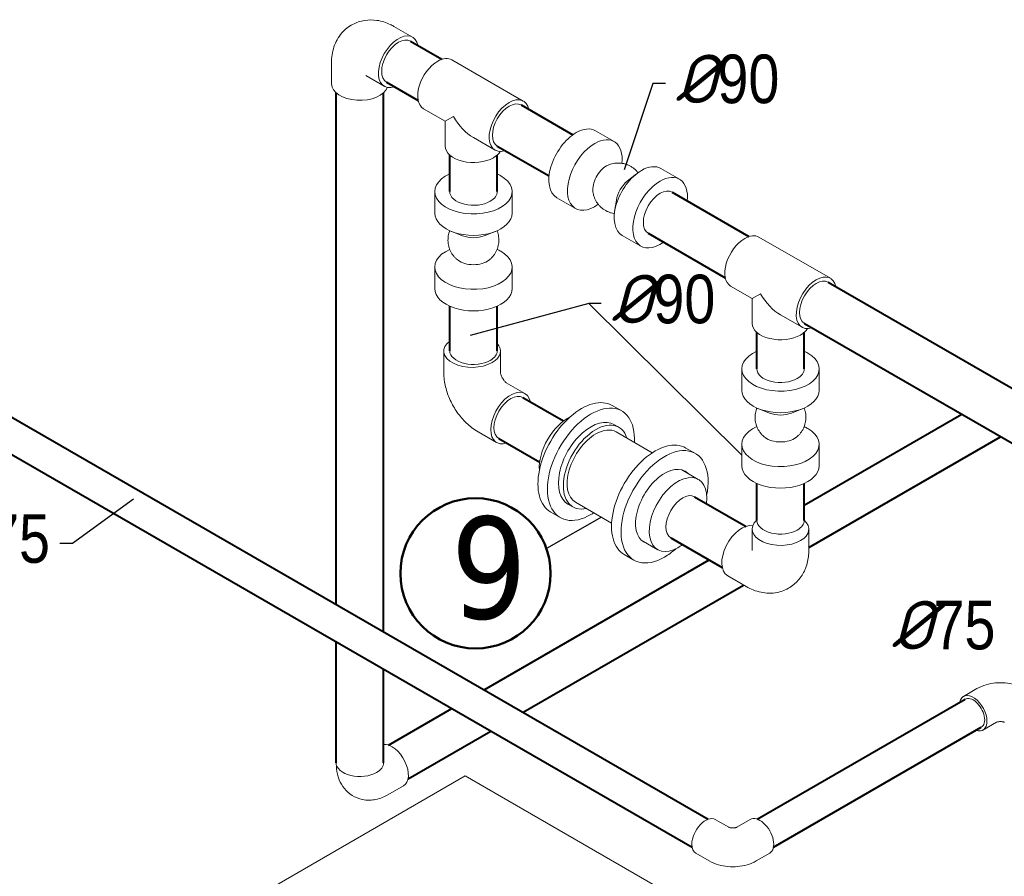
# Model space of a CAD drawing. Extents: x 4114239 to 5838486, y 780458 to 1383318.
# Tile 38 of 231: x 4324564 to 4331482, y 1017805 to 1023825. Entities that reach past the tile are written whole.
import ezdxf

# ---------------------------------------------------------------- set-up
doc = ezdxf.new("R2010")
doc.units = 0
doc.header["$MEASUREMENT"] = 0
for name, color, linetype, lineweight in [('1', 7, 'Continuous', 50), ('1-A', 1, 'Continuous', 40), ('Основные', 160, 'Continuous', 40)]:
    doc.layers.add(name, color=color, linetype=linetype, lineweight=lineweight)
doc.styles.add('ГОСТ 250', font='isocpeui.ttf', dxfattribs={"height": 300})

msp = doc.modelspace()

# ---------------------------------------------------------------- linework, layer by layer
at = {"color": 0, "linetype": 'Continuous', "lineweight": 0, "extrusion": (5.55112e-17, 0.816497, 0.57735)}
for p, q in [((4327193.4903, 1023777.9678, 0), (4327324.413, 1023702.3796, 0)), ((4326754.4777, 1023524.5037), (4326754.4777, 1023373.3273, 0)), ((4327599.955, 1023543.2953, 0), (4328102.183, 1023253.3339, 0)), ((4326994.6789, 1023433.6163, 0), (4327125.6016, 1023358.0281, 0)), ((4327401.1436, 1023198.9438, 0), (4327552.8519, 1023111.355, 0)), ((4327611.0824, 1023144.9744, 0), (4327552.8519, 1023111.355, 0)), ((4327552.8519, 1022936.1774), (4327552.8519, 1023111.355, 0)), ((4328609.2525, 1023044.6935, 0), (4328740.1752, 1022969.1053, 0)), ((4327751.6633, 1022996.5712), (4327903.3716, 1022908.9824, 0)), ((4329068.555, 1022779.5151, 0), (4329199.4777, 1022703.9269, 0)), ((4328832.6021, 1022690.1734), (4328896.6683, 1022741.2996, 0)), ((4327480.005, 1022466.0309), (4327480.005, 1022617.2074, 0)), ((4328023.3216, 1022466.0309, 0), (4328023.3216, 1022617.2074, 0)), ((4328337.5942, 1022574.1675, 0), (4328468.5169, 1022498.5792, 0)), ((4328756.2924, 1022558.0011), (4328744.0489, 1022476.955, 0)), ((4327675.3536, 1022306.3606, 0), (4327599.0439, 1022336.2804, 0)), ((4327827.973, 1022306.3606, 0), (4327904.2827, 1022336.2804)), ((4328796.8967, 1022308.9891, 0), (4328927.8193, 1022233.4008, 0)), ((4329757.6553, 1022297.5464, 0), (4330259.8833, 1022007.585, 0)), ((4327480.005, 1021935.6741), (4327480.005, 1022086.8506)), ((4328023.3216, 1021935.6741, 0), (4328023.3216, 1022086.8506)), ((4329558.8439, 1021953.195, 0), (4329710.5522, 1021865.6062)), ((4329768.7827, 1021899.2256), (4329710.5522, 1021865.6062)), ((4329710.5522, 1021690.4286, 0), (4329710.5522, 1021865.6062)), ((4329909.3636, 1021750.8224, 0), (4330061.0719, 1021663.2336, 0)), ((4327543.6921, 1021345.4062, 0), (4327543.6921, 1021496.5826)), ((4327941.3149, 1021345.4062), (4327941.3149, 1021496.5826, 0)), ((4329637.7053, 1021220.2821, 0), (4329637.7053, 1021371.4585)), ((4330181.0219, 1021220.2821, 0), (4330181.0219, 1021371.4585, 0)), ((4327982.7047, 1021273.7169), (4328113.6274, 1021198.1287)), ((4328727.0957, 1021113.816, 0), (4328793.6302, 1021075.4023, 0)), ((4329833.0539, 1021060.6117), (4329756.7442, 1021090.5316, 0)), ((4329985.6733, 1021060.6117), (4330061.983, 1021090.5316)), ((4328738.995, 1020980.7713, 0), (4328773.3354, 1020960.9449, 0)), ((4327783.8933, 1020929.3654), (4327914.816, 1020853.7772)), ((4329008.2033, 1020781.5333, 0), (4328754.3648, 1020928.0869, 0)), ((4329244.3476, 1020815.1805, 0), (4329310.882, 1020776.7668, 0)), ((4329637.7053, 1020689.9253), (4329637.7053, 1020841.1017, 0)), ((4330181.0219, 1020689.9253), (4330181.0219, 1020841.1017)), ((4329216.4121, 1020661.3238, 0), (4329331.7123, 1020594.7552, 0)), ((4328415.7368, 1020420.8716, 0), (4328450.0771, 1020401.0452)), ((4328722.8861, 1020287.3495), (4328469.0477, 1020433.9032, 0)), ((4328294.5671, 1020364.6544, 0), (4328361.1016, 1020326.2407, 0)), ((4329710.5522, 1020094.3689, 0), (4329710.5522, 1020245.5454, 0)), ((4330108.175, 1020094.3689), (4330108.175, 1020245.5454)), ((4328931.095, 1020167.14, 0), (4329046.3952, 1020100.5714, 0)), ((4328811.8189, 1020066.0189, 0), (4328878.3534, 1020027.6052)), ((4329669.1624, 1019840.9048), (4329538.2397, 1019916.4931, 0)), ((4331195.222, 1019069.5338, 0), (4331289.658, 1019124.0565, 0)), ((4331331.81, 1018832.9565, 0), (4331426.246, 1018887.4792, 0)), ((4327694.212, 1018511.1392, 0), (4324689.4295, 1016776.3273, 0)), ((4330364.9325, 1016969.198, 0), (4327694.212, 1018511.1392, 0)), ((4327260.8152, 1018441.1103, 0), (4327151.3553, 1018377.9136)), ((4329451.0062, 1018204.4681), (4329545.3616, 1018149.9919, 0)), ((4329696.8841, 1018204.4681, 0), (4329602.5287, 1018149.9919, 0)), ((4329314.4182, 1017967.8907, 0), (4329408.8542, 1017913.3681, 0)), ((4329833.4721, 1017967.8907, 0), (4329739.0361, 1017913.3681, 0))]:
    msp.add_line(p, q, dxfattribs=at)
at = {"linetype": 'Continuous', "lineweight": 40, "extrusion": (5.55112e-17, 0.816497, 0.57735)}
for p, q in [((4327308.4777, 1023674.7789), (4327530.0366, 1023546.8618, 0)), ((4327141.5369, 1023385.6288), (4327363.0957, 1023257.7117, 0)), ((4326786.3482, 1019716.6227, 0), (4326786.3482, 1023310.9929, 0)), ((4327120.23, 1019523.856, 0), (4327120.23, 1023310.9929, 0)), ((4328086.2477, 1023225.7332, 0), (4328449.7386, 1023015.8716, 0)), ((4327919.3068, 1022936.5831, 0), (4328282.7977, 1022726.7215, 0)), ((4327584.7224, 1022617.2074, 0), (4327584.7224, 1022873.8431)), ((4327918.6042, 1022617.2074, 0), (4327918.6042, 1022873.8431)), ((4321664.9635, 1022673.4556), (4329401.873, 1018206.5488, 0)), ((4329147.1189, 1022613.2389), (4329687.7369, 1022301.1129)), ((4321551.1402, 1022476.3078, 0), (4329288.0496, 1018009.401, 0)), ((4328980.1781, 1022324.0888), (4329520.7961, 1022011.9629)), ((4330243.948, 1021979.9843), (4331796.8954, 1021083.3897)), ((4327584.7224, 1021498.9864, 0), (4327584.7224, 1021811.9419, 0)), ((4327918.6042, 1021498.9864), (4327918.6042, 1021811.9419, 0)), ((4330077.0071, 1021690.8342, 0), (4331629.9546, 1020794.2396, 0)), ((4329742.4227, 1021371.4585), (4329742.4227, 1021628.0942)), ((4330076.3045, 1021371.4585, 0), (4330076.3045, 1021628.0942)), ((4328097.6921, 1021170.528), (4328384.1759, 1021005.1265)), ((4330076.3045, 1020413.6139), (4331182.7611, 1021052.4269, 0)), ((4327930.7512, 1020881.3779), (4328217.2351, 1020715.9764, 0)), ((4330108.175, 1020116.5779), (4331455.937, 1020894.7087, 0)), ((4329742.4227, 1020306.7564, 0), (4329742.4227, 1020566.193, 0)), ((4330076.3045, 1020306.7564), (4330076.3045, 1020566.193, 0)), ((4329305.7914, 1020473.0315, 0), (4329667.1327, 1020264.411, 0)), ((4329138.8505, 1020183.8814, 0), (4329500.1918, 1019975.2609, 0)), ((4327827.7143, 1019115.3897), (4329408.6233, 1020028.128, 0)), ((4328100.8902, 1018957.6715, 0), (4329649.9288, 1019852.0093, 0)), ((4326786.3482, 1018603.1429), (4326786.3482, 1019453.759, 0)), ((4327120.23, 1018603.1429, 0), (4327120.23, 1019260.9923, 0)), ((4329746.0174, 1018206.5488, 0), (4331206.6043, 1019049.8191)), ((4327155.8695, 1018727.5), (4327600.0676, 1018983.9579, 0)), ((4327292.4575, 1018490.9227, 0), (4327873.2436, 1018826.2397)), ((4329859.8407, 1018009.401, 0), (4331320.4276, 1018852.6713))]:
    msp.add_line(p, q, dxfattribs=at)
for p, q in [((4328562.5284, 1021830.3442), (4327727.9909, 1021605.9711)), ((4328650.5164, 1020329.1321), (4328264.0126, 1020109.0918))]:
    msp.add_line(p, q)
at = {"color": 7, "lineweight": 25, "ltscale": 1000}
for points in [[(4329100.2674, 1023377.1755), (4329012.7593, 1023377.1755), (4328809.7988, 1022770.4959)], [(4328650.0365, 1021830.3442), (4328562.5284, 1021830.3442), (4329637.7053, 1020765.5135)], [(4324846.6889, 1020147.1957), (4324934.197, 1020147.1957), (4325363.8225, 1020458.0239)]]:
    msp.add_lwpolyline(points, dxfattribs=at)
at = {"color": 0, "linetype": 'Continuous', "lineweight": 0, "extrusion": (8.69853e-17, 2.06174e-16, -1)}
for centre, major_axis, start_param, end_param in [((4327225.0073, 1023530.2038, 0), (-99.4057, -172.1757), 5.709109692, 9.998853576), ((4328014.2217, 1021025.9529, 0), (-99.4057, -172.1757), 0.785398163, 3.715668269), ((4328014.2217, 1021025.9529, 0), (-99.4057, -172.1757), 5.709109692, 7.068583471), ((4329637.6454, 1020088.6688, 0), (99.4057, 172.1757), 3.141592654, 6.078066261)]:
    msp.add_ellipse(centre, major_axis=major_axis, ratio=0.577350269, start_param=start_param, end_param=end_param, dxfattribs=at)
at = {"color": 0, "linetype": 'Continuous', "lineweight": 0, "extrusion": (1.11556e-17, 1.85856e-16, -1)}
for centre in [(4327225.0073, 1023530.2038), (4328002.7773, 1023081.1581, 0), (4329063.6485, 1022468.6638), (4328014.2217, 1021025.9529, 0), (4329222.321, 1020328.4565)]:
    msp.add_ellipse(centre, major_axis=(83.4704, 144.575), ratio=0.577350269, start_param=3.141592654, end_param=6.283185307, dxfattribs=at)
at = {"color": 0, "linetype": 'Continuous', "lineweight": 0, "extrusion": (-1.28814e-17, 1.99733e-16, -1)}
for centre, major_axis, start_param, end_param in [((4327500.5493, 1023371.1196, 0), (99.4057, 172.1757), 3.141592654, 5.497787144), ((4327500.5493, 1023371.1196, 0), (99.4057, 172.1757), 5.497787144, 6.283185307), ((4328002.7773, 1023081.1581, 0), (99.4057, 172.1757), 2.567517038, 5.497787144), ((4328002.7773, 1023081.1581, 0), (99.4057, 172.1757), 5.497787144, 6.857260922), ((4329658.2496, 1022125.3707), (99.4057, 172.1757), 3.141592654, 5.497787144), ((4329658.2496, 1022125.3707), (99.4057, 172.1757), 5.497787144, 6.283185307), ((4330160.4776, 1021835.4093, 0), (99.4057, 172.1757), 2.567517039, 5.497787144), ((4330160.4776, 1021835.4093, 0), (99.4057, 172.1757), 5.497787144, 6.857260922), ((4329382.7122, 1018086.1794), (-68.294, -118.2887), 0.785398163, 3.141592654), ((4329382.7122, 1018086.1794), (-68.294, -118.2887), 0, 0.785398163)]:
    msp.add_ellipse(centre, major_axis=major_axis, ratio=0.577350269, start_param=start_param, end_param=end_param, dxfattribs=at)
at = {"color": 0, "linetype": 'Continuous', "lineweight": 0, "extrusion": (-9.95634e-18, 2.22045e-16, -1)}
msp.add_ellipse((4326953.2891, 1023373.3273, 0), major_axis=(-198.8114, 0), ratio=0.577350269, start_param=3.3467117, end_param=6.283185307, dxfattribs=at)
at = {"color": 0, "linetype": 'Continuous', "lineweight": 0, "extrusion": (1.65999e-17, 1.37781e-16, -1)}
for centre in [(4327751.6633, 1023226.1389), (4329909.3636, 1021980.39, 0)]:
    msp.add_ellipse(centre, major_axis=(-140.5809, 243.4933), ratio=0.577350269, start_param=3.926990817, end_param=4.71238898, dxfattribs=at)
at = {"color": 0, "linetype": 'Continuous', "lineweight": 0, "extrusion": (-9.98667e-17, -6.4407e-18, -1)}
for centre, major_axis, start_param, end_param in [((4328473.4234, 1022809.4305, 0), (135.8292, 235.263), 3.141592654, 5.497787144), ((4328473.4234, 1022809.4305, 0), (135.8292, 235.263), 5.497787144, 6.283185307), ((4328604.346, 1022733.8422, 0), (135.8292, 235.263), 2.229281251, 5.497787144), ((4328604.346, 1022733.8422, 0), (135.8292, 235.263), 5.497787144, 7.195496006), ((4328686.441, 1022686.4447, 0), (67.9146, 117.6315), 3.790629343, 5.497787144), ((4328686.441, 1022686.4447, 0), (67.9146, 117.6315), 5.497787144, 5.634148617), ((4328932.7258, 1022544.2521, 0), (135.8292, 235.263), 3.141592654, 5.497787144), ((4328932.7258, 1022544.2521, 0), (135.8292, 235.263), 5.497787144, 6.283185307), ((4328850.6309, 1022591.6496, 0), (67.9146, 117.6315), 4.115821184, 5.308956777), ((4329063.6485, 1022468.6638, 0), (135.8292, 235.263), 2.232580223, 5.497787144), ((4329063.6485, 1022468.6638, 0), (135.8292, 235.263), 5.497787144, 7.192197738)]:
    msp.add_ellipse(centre, major_axis=major_axis, ratio=0.577350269, start_param=start_param, end_param=end_param, dxfattribs=at)
at = {"color": 0, "linetype": 'Continuous', "lineweight": 0, "extrusion": (-7.11969e-18, 2.22045e-16, -1)}
for centre, start_param, end_param in [((4327751.6633, 1022936.1774), 3.926990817, 6.283185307), ((4327751.6633, 1022936.1774), 3.465274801, 3.926990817), ((4329909.3636, 1021690.4286), 3.926990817, 6.283185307), ((4329909.3636, 1021690.4286), 3.465274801, 3.926990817)]:
    msp.add_ellipse(centre, major_axis=(-198.8114, 0), ratio=0.577350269, start_param=start_param, end_param=end_param, dxfattribs=at)
at = {"color": 0, "linetype": 'Continuous', "lineweight": 0, "extrusion": (-9.1672e-17, 2.22045e-16, -1)}
for centre, major_axis, start_param, end_param in [((4327751.6633, 1022617.2074, 0), (271.6583, 0), 5.497787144, 10.333790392), ((4327751.6633, 1022617.2074, 0), (271.6583, 0), 5.374172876, 5.497787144), ((4327751.6633, 1022466.0309, 0), (271.6583, 0), 0, 3.141592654), ((4327751.6633, 1022371.2358, 0), (135.8292, 0), 0.974228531, 2.167364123), ((4327751.6633, 1022086.8506), (271.6583, 0), 5.497787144, 10.337088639), ((4327751.6633, 1022086.8506), (271.6583, 0), 5.370873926, 5.497787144), ((4327751.6633, 1022181.6457, 0), (135.8292, 0), 0.649036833, 2.492555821), ((4327751.6633, 1021935.6741, 0), (271.6583, 0), 0, 3.141592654), ((4329909.3636, 1021371.4585, 0), (271.6583, 0), 5.497787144, 10.333790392), ((4329909.3636, 1021371.4585, 0), (271.6583, 0), 5.374172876, 5.497787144), ((4329909.3636, 1021220.2821, 0), (271.6583, 0), 0, 3.141592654), ((4329909.3636, 1021125.487, 0), (135.8292, 0), 0.974228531, 2.167364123), ((4329909.3636, 1020841.1017, 0), (271.6583, 0), 5.497787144, 10.337088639), ((4329909.3636, 1020841.1017, 0), (271.6583, 0), 5.370873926, 5.497787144), ((4329909.3636, 1020935.8968, 0), (135.8292, 0), 0.649036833, 2.492555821), ((4329909.3636, 1020689.9253, 0), (271.6583, 0), 0, 3.141592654)]:
    msp.add_ellipse(centre, major_axis=major_axis, ratio=0.577350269, start_param=start_param, end_param=end_param, dxfattribs=at)
at = {"color": 0, "linetype": 'Continuous', "lineweight": 0, "extrusion": (1.90765e-17, 1.66533e-16, -1)}
for centre, start_param, end_param in [((4327751.6633, 1022617.2074, 0), 0.785398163, 3.141592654), ((4327751.6633, 1022617.2074, 0), 0, 0.785398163), ((4327751.6633, 1021498.9864, 0), 0.785398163, 3.141592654), ((4327751.6633, 1021498.9864, 0), 0, 0.785398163), ((4329909.3636, 1021371.4585, 0), 0.785398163, 3.141592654), ((4329909.3636, 1021371.4585, 0), 0, 0.785398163), ((4329909.3636, 1020306.7564), 0.785398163, 3.141592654), ((4329909.3636, 1020306.7564), 0, 0.785398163), ((4326953.2891, 1018603.1429), 0.785398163, 3.141592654), ((4326953.2891, 1018603.1429), 0, 0.785398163)]:
    msp.add_ellipse(centre, major_axis=(166.9409, 0), ratio=0.577350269, start_param=start_param, end_param=end_param, dxfattribs=at)
at = {"color": 0, "linetype": 'Continuous', "lineweight": 0, "extrusion": (-1.51659e-16, -4.0637e-17, -1)}
msp.add_ellipse((4330160.4776, 1021835.4093, 0), major_axis=(83.4704, 144.575), ratio=0.577350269, start_param=3.141592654, end_param=6.283185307, dxfattribs=at)
at = {"color": 0, "linetype": 'Continuous', "lineweight": 0, "extrusion": (6.26308e-17, 1.66533e-16, -1)}
for centre, start_param, end_param in [((4327742.5035, 1021496.5826), 0.785398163, 3.795650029), ((4327742.5035, 1021496.5826), 5.800534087, 7.068583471), ((4329909.3636, 1020245.5454, 0), 0.785398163, 3.715668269), ((4329909.3636, 1020245.5454, 0), 5.709109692, 7.068583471)]:
    msp.add_ellipse(centre, major_axis=(198.8114, 0), ratio=0.577350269, start_param=start_param, end_param=end_param, dxfattribs=at)
at = {"color": 0, "linetype": 'Continuous', "lineweight": 0, "extrusion": (-1.65999e-17, 1.37781e-16, -1)}
for centre, start_param, end_param in [((4328510.8314, 1020739.2352, 0), 0, 3.141592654), ((4328577.3659, 1020700.8215), 5.497787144, 10.275222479), ((4329028.0833, 1020440.5997, 0), 0, 3.141592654), ((4329094.6177, 1020402.186, 0), 5.497787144, 10.470168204), ((4328577.3659, 1020700.8215), 5.432740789, 5.497787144), ((4329094.6177, 1020402.186, 0), 5.237795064, 5.497787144)]:
    msp.add_ellipse(centre, major_axis=(-216.2643, -374.5808), ratio=0.577350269, start_param=start_param, end_param=end_param, dxfattribs=at)
at = {"color": 0, "linetype": 'Continuous', "lineweight": 0, "extrusion": (-9.24296e-17, 1.17463e-16, -1)}
for centre, start_param, end_param in [((4328416.3954, 1020793.7578, 0), 0.706944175, 2.434648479), ((4328611.7063, 1020680.9951), 2.35619449, 3.141592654), ((4328611.7063, 1020680.9951), 0, 2.35619449), ((4329189.0538, 1020347.6633, 0), 5.497787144, 10.370563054), ((4329189.0538, 1020347.6633, 0), 5.337400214, 5.497787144)]:
    msp.add_ellipse(centre, major_axis=(-142.6586, -247.0919), ratio=0.577350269, start_param=start_param, end_param=end_param, dxfattribs=at)
at = {"color": 0, "linetype": 'Continuous', "lineweight": 0, "extrusion": (3.14741e-17, 1.10026e-16, -1)}
for centre, start_param, end_param in [((4328577.3659, 1020700.8215), 0, 3.141592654), ((4328611.7063, 1020680.9951), 5.793815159, 9.914148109)]:
    msp.add_ellipse(centre, major_axis=(-161.6291, -279.9499), ratio=0.577350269, start_param=start_param, end_param=end_param, dxfattribs=at)
at = {"color": 0, "linetype": 'Continuous', "lineweight": 0, "extrusion": (5.92297e-17, 1.581e-16, -1)}
msp.add_ellipse((4329094.6177, 1020402.186, 0), major_axis=(-144.1762, -249.7205), ratio=0.577350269, start_param=6.137962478, end_param=9.57000079, dxfattribs=at)
at = {"color": 0, "linetype": 'Continuous', "lineweight": 0, "extrusion": (1.28814e-17, 1.99733e-16, -1)}
for centre, major_axis, start_param, end_param in [((4331263.516, 1018951.2452), (68.294, -118.2887), 2.55590711, 5.497787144), ((4331263.516, 1018951.2452), (68.294, -118.2887), 5.497787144, 6.868870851), ((4329765.1781, 1018086.1794), (-68.294, 118.2887), 0, 3.141592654)]:
    msp.add_ellipse(centre, major_axis=major_axis, ratio=0.577350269, start_param=start_param, end_param=end_param, dxfattribs=at)
at = {"color": 0, "linetype": 'Continuous', "lineweight": 0, "extrusion": (-1.11556e-17, 1.85856e-16, -1)}
msp.add_ellipse((4331263.516, 1018951.2452, 0), major_axis=(-56.9117, 98.5739), ratio=0.577350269, start_param=0, end_param=3.141592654, dxfattribs=at)
at = {"color": 0, "linetype": 'Continuous', "lineweight": 0, "extrusion": (2.03185e-17, 7.58296e-17, -1)}
msp.add_ellipse((4327178.8624, 1018583.0567), major_axis=(-81.9528, 141.9464), ratio=0.577350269, start_param=0.254980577, end_param=3.141592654, dxfattribs=at)
at = {"color": 0, "linetype": 'Continuous', "lineweight": 0}
for points, knots in [([(4326754.4777, 1023524.5037), (4326754.4777, 1023559.5589, 0), (4326759.0323, 1023596.3147, 0), (4326782.9962, 1023667.642, 0), (4326801.1181, 1023702.2278, 0), (4326848.6154, 1023756.1297, 0), (4326874.1519, 1023776.7607), (4326929.0315, 1023806.136), (4326957.7449, 1023815.5241, 0), (4327016.5645, 1023825.1674), (4327046.4324, 1023824.6783), (4327108.0609, 1023815.5979, 0), (4327138.6882, 1023805.2724, 0), (4327175.6802, 1023787.7945, 0), (4327184.738, 1023783.0209, 0), (4327193.4903, 1023777.9678, 0)], [0, 0, 0, 0, 0.314159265, 0.314159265, 0.593336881, 0.593336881, 0.803956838, 0.803956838, 1.000078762, 1.000078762, 1.21430889, 1.21430889, 1.480225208, 1.480225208, 1.570796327, 1.570796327, 1.570796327, 1.570796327]), ([(4328908.4123, 1022750.2388), (4328906.9774, 1022752.044, 0), (4328905.5078, 1022753.8211, 0), (4328899.4769, 1022760.8329), (4328894.633, 1022765.8417, 0), (4328884.4123, 1022775.2455, 0), (4328879.0183, 1022779.6565, 0), (4328867.7726, 1022787.8068, 0), (4328861.9019, 1022791.5599, 0), (4328849.784, 1022798.3459, 0), (4328843.5163, 1022801.3903), (4328830.691, 1022806.7197), (4328824.1115, 1022809.0138), (4328810.753, 1022812.8143), (4328803.9513, 1022814.327, 0), (4328790.2413, 1022816.5468, 0), (4328783.3097, 1022817.2576), (4328769.4344, 1022817.8666), (4328762.4673, 1022817.7658, 0), (4328748.6154, 1022816.7557, 0), (4328741.7073, 1022815.8446), (4328728.0672, 1022813.2291, 0), (4328721.3121, 1022811.5202), (4328709.5473, 1022807.802, 0), (4328704.4725, 1022805.9415), (4328699.4974, 1022803.8574, 0)], [32.048221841, 32.048221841, 32.048221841, 32.048221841, 34.325718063, 34.325718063, 41.189284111, 41.189284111, 48.052847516, 48.052847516, 54.916409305, 54.916409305, 61.779970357, 61.779970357, 68.643531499, 68.643531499, 75.507093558, 75.507093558, 82.370657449, 82.370657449, 89.234224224, 89.234224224, 96.097795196, 96.097795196, 102.961372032, 102.961372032, 108.292691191, 108.292691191, 108.292691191, 108.292691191]), ([(4328591.2868, 1022616.4312, 0), (4328592.1667, 1022609.5349), (4328593.4519, 1022602.6783, 0), (4328596.8049, 1022589.1924), (4328598.8775, 1022582.5398, 0), (4328603.7745, 1022569.5432, 0), (4328606.6073, 1022563.177), (4328612.9838, 1022550.8387), (4328616.5383, 1022544.8456, 0), (4328624.3075, 1022533.3333), (4328628.5354, 1022527.7946), (4328637.5918, 1022517.2649, 0), (4328642.4356, 1022512.2559), (4328652.656, 1022502.8518, 0), (4328658.0499, 1022498.4407), (4328669.2954, 1022490.2901, 0), (4328675.166, 1022486.5368), (4328687.2837, 1022479.7505), (4328693.5513, 1022476.706, 0), (4328706.3765, 1022471.3762, 0), (4328712.9559, 1022469.0819), (4328726.3143, 1022465.2811, 0), (4328733.116, 1022463.7682), (4328740.7062, 1022462.539, 0), (4328741.4424, 1022462.4246, 0), (4328742.1793, 1022462.3147, 0)], [0, 0, 0, 0, 6.871414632, 6.871414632, 13.734989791, 13.734989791, 20.598572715, 20.598572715, 27.462148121, 27.462148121, 34.325718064, 34.325718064, 41.189284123, 41.189284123, 48.052847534, 48.052847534, 54.916409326, 54.916409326, 61.779970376, 61.779970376, 68.643531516, 68.643531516, 75.507093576, 75.507093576, 76.24326489, 76.24326489, 76.24326489, 76.24326489]), ([(4327585.4303, 1022341.9814), (4327584.5844, 1022339.8361), (4327583.7802, 1022337.6749, 0), (4327580.7233, 1022328.9461), (4327578.8075, 1022322.2467, 0), (4327575.7739, 1022308.6935, 0), (4327574.6509, 1022301.8167, 0), (4327573.2153, 1022288.0025, 0), (4327572.9004, 1022281.0417, 0), (4327573.0825, 1022267.1543, 0), (4327573.5798, 1022260.2041, 0), (4327575.3771, 1022246.4323), (4327576.68, 1022239.5873), (4327580.068, 1022226.1183, 0), (4327582.1588, 1022219.4714), (4327587.0914, 1022206.4883), (4327589.9416, 1022200.13, 0), (4327596.3518, 1022187.8092, 0), (4327599.9227, 1022181.8258, 0), (4327607.7235, 1022170.3348, 0), (4327611.9665, 1022164.8078, 0), (4327621.0517, 1022154.3028, 0), (4327625.9092, 1022149.3072), (4327635.0116, 1022140.9777, 0), (4327639.1603, 1022137.513), (4327643.4528, 1022134.2465)], [32.048227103, 32.048227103, 32.048227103, 32.048227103, 34.325717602, 34.325717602, 41.189283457, 41.189283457, 48.052846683, 48.052846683, 54.91640828, 54.91640828, 61.779969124, 61.779969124, 68.643530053, 68.643530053, 75.507091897, 75.507091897, 82.370655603, 82.370655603, 89.234222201, 89.234222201, 96.097793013, 96.097793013, 102.961369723, 102.961369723, 108.292703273, 108.292703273, 108.292703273, 108.292703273]), ([(4327859.8738, 1022134.2465, 0), (4327865.4063, 1022138.4566, 0), (4327870.7016, 1022142.9979), (4327880.7043, 1022152.6447), (4327885.4293, 1022157.7659, 0), (4327894.2362, 1022168.5052, 0), (4327898.3331, 1022174.1415), (4327905.8301, 1022185.8329, 0), (4327909.2431, 1022191.9077), (4327915.3284, 1022204.3922), (4327918.0111, 1022210.823, 0), (4327922.6019, 1022223.9309), (4327924.5179, 1022230.6302, 0), (4327927.5519, 1022244.1834), (4327928.6751, 1022251.0602, 0), (4327930.111, 1022264.8744, 0), (4327930.4261, 1022271.8352, 0), (4327930.2444, 1022285.7226, 0), (4327929.7472, 1022292.6727), (4327927.9503, 1022306.4446), (4327926.6475, 1022313.2896, 0), (4327923.2599, 1022326.7587, 0), (4327921.1693, 1022333.4056), (4327918.4387, 1022340.5936, 0), (4327918.1697, 1022341.2883), (4327917.8964, 1022341.9815)], [0, 0, 0, 0, 6.871414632, 6.871414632, 13.734989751, 13.734989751, 20.598572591, 20.598572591, 27.46214788, 27.46214788, 34.325717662, 34.325717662, 41.189283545, 41.189283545, 48.052846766, 48.052846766, 54.91640835, 54.91640835, 61.779969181, 61.779969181, 68.643530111, 68.643530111, 75.507091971, 75.507091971, 76.243271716, 76.243271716, 76.243271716, 76.243271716]), ([(4327543.6921, 1021345.4062, 0), (4327543.6921, 1021310.351, 0), (4327548.3291, 1021276.7806), (4327563.9983, 1021212.0487, 0), (4327575.0934, 1021180.8794, 0), (4327602.6675, 1021121.1357), (4327619.1571, 1021092.5749), (4327657.1096, 1021038.8232, 0), (4327678.5554, 1021013.6299, 0), (4327726.7803, 1020967.694, 0), (4327753.5346, 1020946.893, 0), (4327783.8933, 1020929.3654)], [0, 0, 0, 0, 0.314159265, 0.314159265, 0.628318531, 0.628318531, 0.942477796, 0.942477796, 1.256637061, 1.256637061, 1.570796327, 1.570796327, 1.570796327, 1.570796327]), ([(4327941.3149, 1021345.5449), (4327941.3221, 1021345.4006, 0), (4327941.3526, 1021344.9245), (4327941.5872, 1021343.0183), (4327941.8772, 1021341.2173), (4327942.9078, 1021336.6905, 0), (4327943.6485, 1021333.9619), (4327945.6607, 1021327.8185, 0), (4327946.9515, 1021324.381, 0), (4327950.089, 1021317.0948, 0), (4327951.9581, 1021313.2346), (4327956.1466, 1021305.5134, 0), (4327958.4764, 1021301.655), (4327963.3102, 1021294.4186, 0), (4327965.8129, 1021291.0377), (4327970.614, 1021285.1285, 0), (4327972.9167, 1021282.5742, 0), (4327976.9673, 1021278.4585), (4327978.736, 1021276.8578), (4327981.4333, 1021274.6099, 0), (4327982.3815, 1021273.942, 0), (4327982.7678, 1021273.6846), (4327982.8015, 1021273.6626, 0), (4327982.8249, 1021273.6475)], [0.05891131, 0.05891131, 0.05891131, 0.05891131, 0.151812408, 0.151812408, 0.293886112, 0.293886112, 0.436431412, 0.436431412, 0.584597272, 0.584597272, 0.739429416, 0.739429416, 0.898207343, 0.898207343, 1.055836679, 1.055836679, 1.207698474, 1.207698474, 1.352607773, 1.352607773, 1.49398253, 1.49398253, 1.511885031, 1.511885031, 1.511885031, 1.511885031]), ([(4329743.1306, 1021096.2325, 0), (4329742.2847, 1021094.0873), (4329741.4805, 1021091.9261, 0), (4329738.4236, 1021083.1973), (4329736.5078, 1021076.4979), (4329733.4742, 1021062.9447), (4329732.3512, 1021056.0678), (4329730.9156, 1021042.2536, 0), (4329730.6007, 1021035.2928), (4329730.7828, 1021021.4054, 0), (4329731.2801, 1021014.4553, 0), (4329733.0774, 1021000.6835), (4329734.3803, 1020993.8385, 0), (4329737.7683, 1020980.3694), (4329739.8591, 1020973.7226), (4329744.7917, 1020960.7394), (4329747.6419, 1020954.3811), (4329754.0521, 1020942.0603, 0), (4329757.623, 1020936.077), (4329765.4238, 1020924.586, 0), (4329769.6668, 1020919.0589, 0), (4329778.752, 1020908.554, 0), (4329783.6095, 1020903.5583, 0), (4329792.7119, 1020895.2288, 0), (4329796.8606, 1020891.7642), (4329801.1531, 1020888.4976)], [32.048227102, 32.048227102, 32.048227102, 32.048227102, 34.325717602, 34.325717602, 41.189283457, 41.189283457, 48.052846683, 48.052846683, 54.91640828, 54.91640828, 61.779969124, 61.779969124, 68.643530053, 68.643530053, 75.507091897, 75.507091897, 82.370655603, 82.370655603, 89.234222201, 89.234222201, 96.097793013, 96.097793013, 102.961369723, 102.961369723, 108.292703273, 108.292703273, 108.292703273, 108.292703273]), ([(4330017.5741, 1020888.4976), (4330023.1066, 1020892.7078), (4330028.4019, 1020897.2491, 0), (4330038.4046, 1020906.8958, 0), (4330043.1296, 1020912.017, 0), (4330051.9365, 1020922.7563, 0), (4330056.0334, 1020928.3926), (4330063.5304, 1020940.084, 0), (4330066.9434, 1020946.1589, 0), (4330073.0287, 1020958.6433), (4330075.7114, 1020965.0741, 0), (4330080.3022, 1020978.1821, 0), (4330082.2182, 1020984.8814, 0), (4330085.2522, 1020998.4345), (4330086.3754, 1021005.3113), (4330087.8113, 1021019.1255, 0), (4330088.1264, 1021026.0863), (4330087.9447, 1021039.9737, 0), (4330087.4475, 1021046.9239, 0), (4330085.6506, 1021060.6957, 0), (4330084.3478, 1021067.5408, 0), (4330080.9602, 1021081.0099, 0), (4330078.8696, 1021087.6568), (4330076.139, 1021094.8447, 0), (4330075.87, 1021095.5395, 0), (4330075.5967, 1021096.2326, 0)], [0, 0, 0, 0, 6.871414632, 6.871414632, 13.734989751, 13.734989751, 20.598572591, 20.598572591, 27.46214788, 27.46214788, 34.325717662, 34.325717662, 41.189283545, 41.189283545, 48.052846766, 48.052846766, 54.91640835, 54.91640835, 61.779969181, 61.779969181, 68.643530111, 68.643530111, 75.507091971, 75.507091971, 76.243271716, 76.243271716, 76.243271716, 76.243271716]), ([(4329669.1624, 1019840.9048, 0), (4329699.5211, 1019823.3772), (4329733.6298, 1019808.9438, 0), (4329807.383, 1019794.0335, 0), (4329846.3962, 1019792.4346, 0), (4329916.8252, 1019806.6175), (4329947.4605, 1019818.4173, 0), (4330000.3399, 1019851.2567, 0), (4330022.827, 1019871.4292, 0), (4330060.5881, 1019917.5469, 0), (4330075.0986, 1019943.6577), (4330098.0489, 1020001.5698, 0), (4330104.4205, 1020033.2566), (4330107.7801, 1020074.0315), (4330108.175, 1020084.2626, 0), (4330108.175, 1020094.3689)], [1.570796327, 1.570796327, 1.570796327, 1.570796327, 1.884955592, 1.884955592, 2.164133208, 2.164133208, 2.374753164, 2.374753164, 2.570875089, 2.570875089, 2.785105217, 2.785105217, 3.051021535, 3.051021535, 3.141592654, 3.141592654, 3.141592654, 3.141592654]), ([(4331619.8398, 1019124.0565), (4331598.9757, 1019136.1024), (4331577.401, 1019144.8788, 0), (4331533.4866, 1019157.7973, 0), (4331511.1206, 1019161.9047), (4331466.0827, 1019166.0231), (4331443.4151, 1019166.0231), (4331398.3772, 1019161.9047, 0), (4331376.0112, 1019157.7973), (4331332.0968, 1019144.8788), (4331310.5221, 1019136.1024), (4331289.658, 1019124.0565, 0)], [4.71238898, 4.71238898, 4.71238898, 4.71238898, 5.026548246, 5.026548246, 5.340707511, 5.340707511, 5.654866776, 5.654866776, 5.969026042, 5.969026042, 6.283185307, 6.283185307, 6.283185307, 6.283185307]), ([(4331483.3324, 1018887.4326, 0), (4331483.2444, 1018887.4778, 0), (4331482.9477, 1018887.6249), (4331481.7233, 1018888.1443), (4331480.5481, 1018888.5919), (4331477.4913, 1018889.5366, 0), (4331475.608, 1018890.0345, 0), (4331471.2492, 1018890.9499, 0), (4331468.7535, 1018891.3637, 0), (4331463.3256, 1018892.0009, 0), (4331460.3789, 1018892.215, 0), (4331454.3304, 1018892.3744), (4331451.2268, 1018892.3127, 0), (4331445.2471, 1018891.9198), (4331442.3698, 1018891.5905, 0), (4331437.1953, 1018890.7603), (4331434.881, 1018890.2659), (4331431.0364, 1018889.2666, 0), (4331429.4755, 1018888.7628, 0), (4331427.2117, 1018887.9288), (4331426.4897, 1018887.5939, 0), (4331426.2064, 1018887.4535), (4331426.1821, 1018887.4412, 0), (4331426.1654, 1018887.4326, 0)], [4.770567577, 4.770567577, 4.770567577, 4.770567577, 4.864177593, 4.864177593, 5.006287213, 5.006287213, 5.148915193, 5.148915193, 5.297199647, 5.297199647, 5.452171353, 5.452171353, 5.611090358, 5.611090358, 5.76884372, 5.76884372, 5.920802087, 5.920802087, 6.065782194, 6.065782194, 6.207213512, 6.207213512, 6.225006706, 6.225006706, 6.225006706, 6.225006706]), ([(4327151.3553, 1018377.9136), (4327126.3228, 1018363.4611, 0), (4327098.1987, 1018351.5602), (4327037.3867, 1018339.2662), (4327005.219, 1018337.9481), (4326947.1488, 1018349.6429), (4326921.8897, 1018359.3724, 0), (4326878.2904, 1018386.4499), (4326859.7498, 1018403.0829, 0), (4326828.6159, 1018441.1089), (4326816.6523, 1018462.6385, 0), (4326797.7303, 1018510.3905), (4326792.4774, 1018536.5186, 0), (4326789.7671, 1018569.4296, 0), (4326789.4402, 1018577.1717, 0), (4326789.3903, 1018584.8269, 0)], [1.570796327, 1.570796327, 1.570796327, 1.570796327, 1.884955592, 1.884955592, 2.164140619, 2.164140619, 2.374765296, 2.374765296, 2.570892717, 2.570892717, 2.785131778, 2.785131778, 3.05106353, 3.05106353, 3.134096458, 3.134096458, 3.134096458, 3.134096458]), ([(4329602.5564, 1018150.0064), (4329602.5564, 1018150.0064, 0), (4329602.246, 1018149.8429), (4329600.9196, 1018149.2803, 0), (4329599.7443, 1018148.8327, 0), (4329596.6876, 1018147.888, 0), (4329594.8042, 1018147.39), (4329590.4454, 1018146.4746), (4329587.9498, 1018146.0609, 0), (4329582.5219, 1018145.4237, 0), (4329579.5751, 1018145.2096, 0), (4329573.5267, 1018145.0502), (4329570.423, 1018145.1119), (4329564.4434, 1018145.5048, 0), (4329561.5661, 1018145.8341, 0), (4329556.3916, 1018146.6643), (4329554.0773, 1018147.1587, 0), (4329550.2327, 1018148.158, 0), (4329548.6717, 1018148.6617, 0), (4329546.4079, 1018149.4958), (4329545.6859, 1018149.8306, 0), (4329545.3677, 1018149.9884, 0), (4329545.3339, 1018150.0064, 0), (4329545.3339, 1018150.0064, 0)], [3.180134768, 3.180134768, 3.180134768, 3.180134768, 3.293381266, 3.293381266, 3.435490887, 3.435490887, 3.578118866, 3.578118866, 3.72640332, 3.72640332, 3.881375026, 3.881375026, 4.040294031, 4.040294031, 4.198047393, 4.198047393, 4.35000576, 4.35000576, 4.494985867, 4.494985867, 4.636417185, 4.636417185, 4.673846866, 4.673846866, 4.673846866, 4.673846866]), ([(4329739.0361, 1017913.3681, 0), (4329718.1719, 1017901.3221), (4329696.5972, 1017892.5458), (4329652.6828, 1017879.6273, 0), (4329630.3168, 1017875.5199), (4329585.2789, 1017871.4015), (4329562.6114, 1017871.4015), (4329517.5735, 1017875.5199), (4329495.2075, 1017879.6273, 0), (4329451.2931, 1017892.5458), (4329429.7184, 1017901.3221, 0), (4329408.8542, 1017913.3681)], [3.141592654, 3.141592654, 3.141592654, 3.141592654, 3.455751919, 3.455751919, 3.769911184, 3.769911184, 4.08407045, 4.08407045, 4.398229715, 4.398229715, 4.71238898, 4.71238898, 4.71238898, 4.71238898])]:
    msp.add_open_spline(points, degree=3, knots=knots, dxfattribs=at)
at = {"layer": '1'}
msp.add_circle((4327766.0628, 1019934.0512), 527.8193, dxfattribs=at)

# ---------------------------------------------------------------- texts
at = {"layer": '1-A', "insert": (4327592.1326, 1019603.3175), "char_height": 715.939611, "attachment_point": 7}
msp.add_mtext('\\P{\\fTahoma|b0|i0|c204|p32;9}', dxfattribs=at)
at = {"layer": 'Основные', "color": 0, "char_height": 341.469976, "style": 'ГОСТ 250'}
for s, insert, attachment_point in [('%%C{\\fArial Narrow|b0|i0|c0|p34;90}', (4329170.5472, 1023233.6472), 7), ('%%C{\\fArial Narrow|b0|i0|c0|p34;90}', (4328720.3163, 1021686.8159), 7), ('%%C{\\fArial Narrow|b0|i0|c0|p34;75}', (4324776.4091, 1020003.6674), 9), ('%%C{\\fArial Narrow|b0|i0|c0|p34;75}', (4331419.4407, 1019395.1752), 9)]:
    msp.add_mtext(s, dxfattribs=dict(at, insert=insert, attachment_point=attachment_point))

doc.saveas('drawing.dxf')
